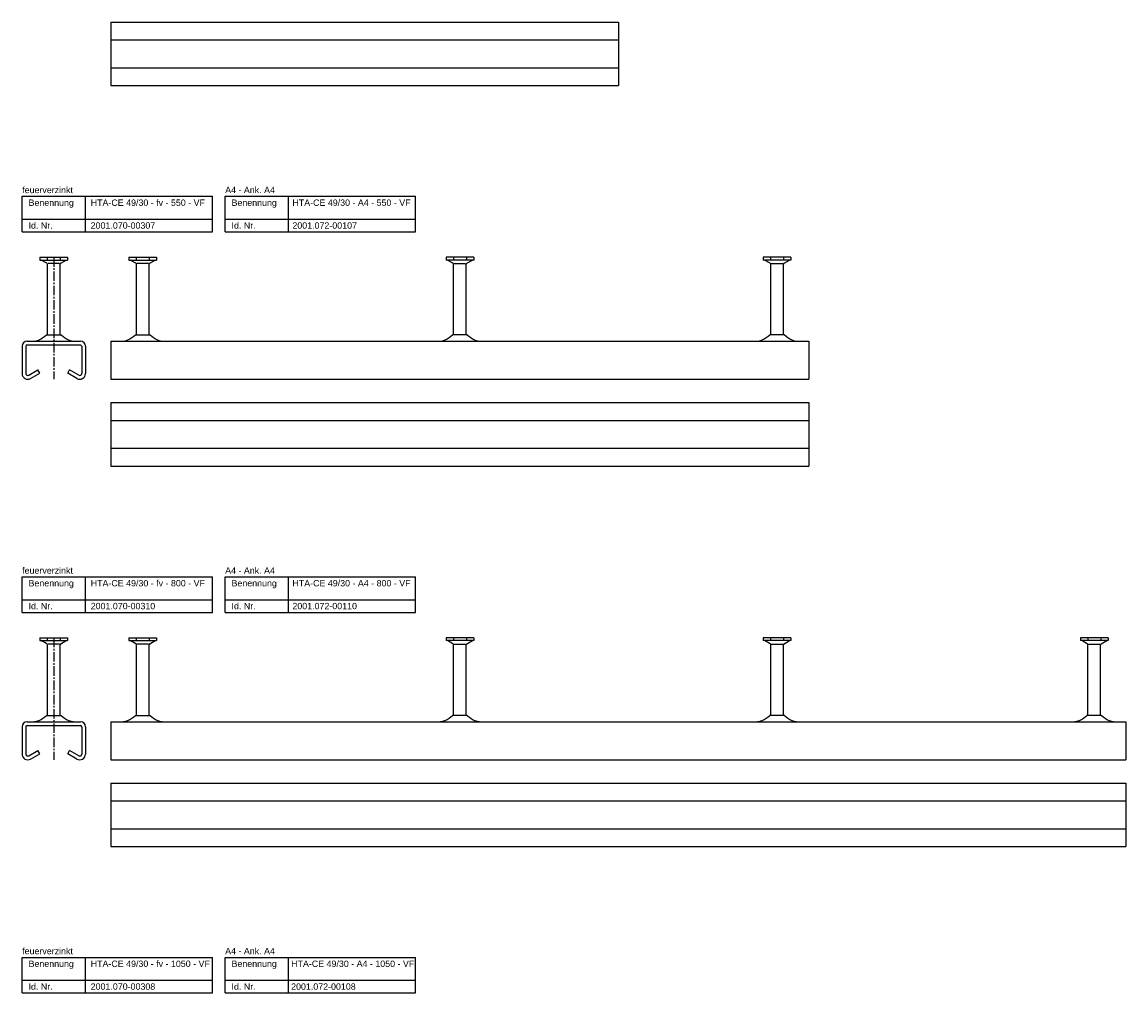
# Model space of a CAD drawing. Header units: millimetres. Extents: x 7963 to 14103, y -477 to 2743.
# Tile 3 of 7: x 7963 to 8833, y 307 to 1073. Entities that reach past the tile are written whole.
import ezdxf

# ---------------------------------------------------------------- set-up
doc = ezdxf.new("R2010")
doc.units = ezdxf.units.MM
doc.header["$LTSCALE"] = 10
doc.linetypes.add('MITTE2', pattern=[1.125, 0.75, -0.125, 0.125, -0.125])
doc.layers.add('HALFEN', color=2, linetype='CONTINUOUS')
doc.styles.add('ARIAL50', font='arial.ttf', dxfattribs={"height": 5})

msp = doc.modelspace()

# ---------------------------------------------------------------- linework, layer by layer
at = {"layer": 'HALFEN'}
for p, q in [((8033.16, 1072.62), (8433.16, 1072.62)), ((8033.16, 1072.62), (8033.16, 1022.62)), ((8433.16, 1072.62), (8433.16, 1022.62)), ((8033.16, 1058.62), (8433.16, 1058.62)), ((8033.16, 1036.62), (8433.16, 1036.62)), ((8033.16, 1022.62), (8433.16, 1022.62)), ((7963.16, 935.25), (8113.16, 935.25)), ((7963.16, 907.25), (7963.16, 935.25)), ((8013.16, 907.25), (8013.16, 935.25)), ((8113.16, 907.25), (8113.16, 935.25)), ((8123.16, 935.25), (8273.16, 935.25)), ((8123.16, 907.25), (8123.16, 935.25)), ((8173.16, 907.25), (8173.16, 935.25)), ((8273.16, 907.25), (8273.16, 935.25)), ((7963.16, 917.25), (8113.16, 917.25)), ((8123.16, 917.25), (8273.16, 917.25)), ((7963.16, 907.25), (8113.16, 907.25)), ((8123.16, 907.25), (8273.16, 907.25)), ((7977.17, 887.25), (7998.98, 887.25)), ((7977.17, 887.25), (7977.17, 885.05)), ((7977.17, 885.05), (7998.98, 885.05)), ((7982.57, 882.54), (7978.22, 885.05)), ((7982.98, 886.75), (7982.98, 885.55)), ((7983.07, 826.05), (7983.07, 881.67)), ((7992.58, 882.25), (7983.57, 882.25)), ((7993.07, 826.05), (7993.07, 881.67)), ((7993.17, 886.75), (7993.17, 885.55)), ((7993.57, 882.54), (7997.92, 885.05)), ((7998.98, 887.25), (7998.98, 885.05)), ((8047.25, 887.25), (8069.07, 887.25)), ((8047.25, 887.25), (8047.25, 885.05)), ((8047.25, 885.05), (8069.07, 885.05)), ((8052.66, 882.54), (8048.31, 885.05)), ((8053.07, 886.75), (8053.07, 885.55)), ((8053.16, 826.05), (8053.16, 881.67)), ((8062.67, 882.25), (8053.65, 882.25)), ((8063.16, 826.05), (8063.16, 881.67)), ((8063.26, 886.75), (8063.26, 885.55)), ((8063.66, 882.54), (8068.01, 885.05)), ((8069.07, 887.25), (8069.07, 885.05)), ((8319.07, 887.25), (8297.25, 887.25)), ((8297.25, 887.25), (8297.25, 885.05)), ((8319.07, 885.05), (8297.25, 885.05)), ((8302.66, 882.54), (8298.31, 885.05)), ((8303.07, 886.75), (8303.07, 885.55)), ((8303.16, 826.05), (8303.16, 881.67)), ((8303.65, 882.25), (8312.67, 882.25)), ((8313.16, 826.05), (8313.16, 881.67)), ((8313.26, 886.75), (8313.26, 885.55)), ((8313.66, 882.54), (8318.01, 885.05)), ((8319.07, 887.25), (8319.07, 885.05)), ((8569.07, 887.25), (8547.25, 887.25)), ((8547.25, 887.25), (8547.25, 885.05)), ((8569.07, 885.05), (8547.25, 885.05)), ((8552.66, 882.54), (8548.31, 885.05)), ((8553.07, 886.75), (8553.07, 885.55)), ((8553.16, 826.05), (8553.16, 881.67)), ((8553.65, 882.25), (8562.67, 882.25)), ((8563.16, 826.05), (8563.16, 881.67)), ((8563.26, 886.75), (8563.26, 885.55)), ((8563.66, 882.54), (8568.01, 885.05)), ((8569.07, 887.25), (8569.07, 885.05)), ((7967.07, 821.05), (8009.07, 821.05)), ((7967.07, 818.05), (8009.07, 818.05)), ((7982.3, 826.05), (7993.85, 826.05)), ((8033.16, 821.05), (8583.16, 821.05)), ((8033.16, 821.05), (8033.16, 791.05)), ((8052.39, 826.05), (8063.94, 826.05)), ((8313.94, 826.05), (8302.39, 826.05)), ((8563.94, 826.05), (8552.39, 826.05)), ((8583.16, 821.05), (8583.16, 795.8)), ((7963.07, 817.05), (7963.07, 795.55)), ((7966.07, 817.05), (7966.07, 795.55)), ((8010.07, 817.05), (8010.07, 795.55)), ((8013.07, 817.05), (8013.07, 795.55)), ((7968.32, 794.25), (7975.57, 798.43)), ((7969.82, 791.65), (7977.07, 795.84)), ((7977.07, 795.84), (7975.57, 798.43)), ((7999.07, 795.84), (8000.57, 798.43)), ((8006.32, 791.65), (7999.07, 795.84)), ((8007.82, 794.25), (8000.57, 798.43)), ((8583.16, 795.8), (8583.16, 791.05)), ((8033.16, 791.05), (8583.16, 791.05)), ((8033.16, 772.62), (8583.16, 772.62)), ((8033.16, 772.62), (8033.16, 722.62)), ((8583.16, 772.62), (8583.16, 722.62)), ((8033.16, 758.62), (8583.16, 758.62)), ((8033.16, 736.62), (8583.16, 736.62)), ((8033.16, 722.62), (8583.16, 722.62)), ((7963.16, 635.25), (8113.16, 635.25)), ((7963.16, 607.25), (7963.16, 635.25)), ((8013.16, 607.25), (8013.16, 635.25)), ((8113.16, 607.25), (8113.16, 635.25)), ((8123.16, 635.25), (8273.16, 635.25)), ((8123.16, 607.25), (8123.16, 635.25)), ((8173.16, 607.25), (8173.16, 635.25)), ((8273.16, 607.25), (8273.16, 635.25)), ((7963.16, 617.25), (8113.16, 617.25)), ((8123.16, 617.25), (8273.16, 617.25)), ((7963.16, 607.25), (8113.16, 607.25)), ((8123.16, 607.25), (8273.16, 607.25)), ((7977.17, 587.25), (7998.98, 587.25)), ((7977.17, 587.25), (7977.17, 585.05)), ((7977.17, 585.05), (7998.98, 585.05)), ((7982.57, 582.54), (7978.22, 585.05)), ((7982.98, 586.75), (7982.98, 585.55)), ((7993.17, 586.75), (7993.17, 585.55)), ((7993.57, 582.54), (7997.92, 585.05)), ((7998.98, 587.25), (7998.98, 585.05)), ((8047.25, 587.25), (8069.07, 587.25)), ((8047.25, 587.25), (8047.25, 585.05)), ((8047.25, 585.05), (8069.07, 585.05)), ((8052.66, 582.54), (8048.31, 585.05)), ((8053.07, 586.75), (8053.07, 585.55)), ((8063.26, 586.75), (8063.26, 585.55)), ((8063.66, 582.54), (8068.01, 585.05)), ((8069.07, 587.25), (8069.07, 585.05)), ((8319.07, 587.25), (8297.25, 587.25)), ((8297.25, 587.25), (8297.25, 585.05)), ((8319.07, 585.05), (8297.25, 585.05)), ((8302.66, 582.54), (8298.31, 585.05)), ((8303.07, 586.75), (8303.07, 585.55)), ((8313.26, 586.75), (8313.26, 585.55)), ((8313.66, 582.54), (8318.01, 585.05)), ((8319.07, 587.25), (8319.07, 585.05)), ((8569.07, 587.25), (8547.25, 587.25)), ((8547.25, 587.25), (8547.25, 585.05)), ((8569.07, 585.05), (8547.25, 585.05)), ((8552.66, 582.54), (8548.31, 585.05)), ((8553.07, 586.75), (8553.07, 585.55)), ((8563.26, 586.75), (8563.26, 585.55)), ((8563.66, 582.54), (8568.01, 585.05)), ((8569.07, 587.25), (8569.07, 585.05)), ((8819.07, 587.25), (8797.25, 587.25)), ((8797.25, 587.25), (8797.25, 585.05)), ((8819.07, 585.05), (8797.25, 585.05)), ((8802.66, 582.54), (8798.31, 585.05)), ((8803.07, 586.75), (8803.07, 585.55)), ((8813.26, 586.75), (8813.26, 585.55)), ((8813.66, 582.54), (8818.01, 585.05)), ((8819.07, 587.25), (8819.07, 585.05)), ((7983.07, 526.05), (7983.07, 581.67)), ((7992.58, 582.25), (7983.57, 582.25)), ((7993.07, 526.05), (7993.07, 581.67)), ((8053.16, 526.05), (8053.16, 581.67)), ((8062.67, 582.25), (8053.65, 582.25)), ((8063.16, 526.05), (8063.16, 581.67)), ((8303.16, 526.05), (8303.16, 581.67)), ((8303.65, 582.25), (8312.67, 582.25)), ((8313.16, 526.05), (8313.16, 581.67)), ((8553.16, 526.05), (8553.16, 581.67)), ((8553.65, 582.25), (8562.67, 582.25)), ((8563.16, 526.05), (8563.16, 581.67)), ((8803.16, 526.05), (8803.16, 581.67)), ((8803.65, 582.25), (8812.67, 582.25)), ((8813.16, 526.05), (8813.16, 581.67)), ((7982.3, 526.05), (7993.85, 526.05)), ((8052.39, 526.05), (8063.94, 526.05)), ((8313.94, 526.05), (8302.39, 526.05)), ((8563.94, 526.05), (8552.39, 526.05)), ((8813.94, 526.05), (8802.39, 526.05)), ((7963.07, 517.05), (7963.07, 495.55)), ((7966.07, 517.05), (7966.07, 495.55)), ((7967.07, 521.05), (8009.07, 521.05)), ((7967.07, 518.05), (8009.07, 518.05)), ((8010.07, 517.05), (8010.07, 495.55)), ((8013.07, 517.05), (8013.07, 495.55)), ((8033.16, 521.05), (8833.16, 521.05)), ((8033.16, 521.05), (8033.16, 491.05)), ((8833.16, 521.05), (8833.16, 495.8)), ((7968.32, 494.25), (7975.57, 498.43)), ((7977.07, 495.84), (7975.57, 498.43)), ((7999.07, 495.84), (8000.57, 498.43)), ((8007.82, 494.25), (8000.57, 498.43)), ((7969.82, 491.65), (7977.07, 495.84)), ((8006.32, 491.65), (7999.07, 495.84)), ((8033.16, 491.05), (8833.16, 491.05)), ((8833.16, 495.8), (8833.16, 491.05)), ((8033.16, 472.62), (8833.16, 472.62)), ((8033.16, 472.62), (8033.16, 422.62)), ((8833.16, 472.62), (8833.16, 422.62)), ((8033.16, 458.62), (8833.16, 458.62)), ((8033.16, 436.62), (8833.16, 436.62)), ((8033.16, 422.62), (8833.16, 422.62)), ((7963.16, 335.25), (8113.16, 335.25)), ((7963.16, 307.25), (7963.16, 335.25)), ((8013.16, 307.25), (8013.16, 335.25)), ((8113.16, 307.25), (8113.16, 335.25)), ((8123.16, 335.25), (8273.16, 335.25)), ((8123.16, 307.25), (8123.16, 335.25)), ((8173.16, 307.25), (8173.16, 335.25)), ((8273.16, 307.25), (8273.16, 335.25)), ((7963.16, 317.25), (8113.16, 317.25)), ((8123.16, 317.25), (8273.16, 317.25)), ((7963.16, 307.25), (8113.16, 307.25)), ((8123.16, 307.25), (8273.16, 307.25))]:
    msp.add_line(p, q, dxfattribs=at)
at = {"layer": 'HALFEN', "color": 1, "linetype": 'MITTE2'}
for p, q in [((7988.07, 887.25), (7988.07, 791.05)), ((7988.07, 587.25), (7988.07, 491.05))]:
    msp.add_line(p, q, dxfattribs=at)
at = {"layer": 'HALFEN'}
for centre, radius, start, end in [((7982.07, 881.67), 1, 0, 60), ((7994.07, 881.67), 1, 120, 180), ((8052.16, 881.67), 1, 0, 60), ((8064.16, 881.67), 1, 120, 180), ((8302.16, 881.67), 1, 0, 60), ((8314.16, 881.67), 1, 120, 180), ((8552.16, 881.67), 1, 0, 60), ((8564.16, 881.67), 1, 120, 180), ((7967.07, 817.05), 4, 90, 180), ((7967.07, 817.05), 1, 90, 180), ((7971.53, 832.8), 11.75, 270, 294.68357), ((7967.17, 842.29), 22.19, 294.68357, 312.97281), ((8008.97, 842.29), 22.19, 227.02719, 245.31643), ((8004.62, 832.8), 11.75, 245.31643, 270), ((8009.07, 817.05), 4, 0, 90), ((8009.07, 817.05), 1, 0, 90), ((8041.62, 832.8), 11.75, 270, 294.68357), ((8037.26, 842.29), 22.19, 294.68357, 312.97281), ((8079.06, 842.29), 22.19, 227.02719, 245.31643), ((8074.7, 832.8), 11.75, 245.31643, 270), ((8291.62, 832.8), 11.75, 270, 294.68357), ((8287.26, 842.29), 22.19, 294.68357, 312.97281), ((8329.06, 842.29), 22.19, 227.02719, 245.31643), ((8324.7, 832.8), 11.75, 245.31643, 270), ((8541.62, 832.8), 11.75, 270, 294.68357), ((8537.26, 842.29), 22.19, 294.68357, 312.97281), ((8579.06, 842.29), 22.19, 227.02719, 245.31643), ((8574.7, 832.8), 11.75, 245.31643, 270), ((7967.57, 795.55), 4.5, 180, 300), ((7967.57, 795.55), 1.5, 180, 300), ((8008.57, 795.55), 4.5, 240, 0), ((8008.57, 795.55), 1.5, 240, 0), ((7982.07, 581.67), 1, 0, 60), ((7994.07, 581.67), 1, 120, 180), ((8052.16, 581.67), 1, 0, 60), ((8064.16, 581.67), 1, 120, 180), ((8302.16, 581.67), 1, 0, 60), ((8314.16, 581.67), 1, 120, 180), ((8552.16, 581.67), 1, 0, 60), ((8564.16, 581.67), 1, 120, 180), ((8802.16, 581.67), 1, 0, 60), ((8814.16, 581.67), 1, 120, 180), ((7971.53, 532.8), 11.75, 270, 294.68357), ((7971.53, 532.8), 11.75, 270, 294.68357), ((7967.17, 542.29), 22.19, 294.68357, 312.97281), ((8008.97, 542.29), 22.19, 227.02719, 245.31643), ((8004.62, 532.8), 11.75, 245.31643, 270), ((8004.62, 532.8), 11.75, 245.31643, 270), ((8041.62, 532.8), 11.75, 270, 294.68357), ((8037.26, 542.29), 22.19, 294.68357, 312.97281), ((8079.06, 542.29), 22.19, 227.02719, 245.31643), ((8074.7, 532.8), 11.75, 245.31643, 270), ((8291.62, 532.8), 11.75, 270, 294.68357), ((8287.26, 542.29), 22.19, 294.68357, 312.97281), ((8329.06, 542.29), 22.19, 227.02719, 245.31643), ((8324.7, 532.8), 11.75, 245.31643, 270), ((8541.62, 532.8), 11.75, 270, 294.68357), ((8537.26, 542.29), 22.19, 294.68357, 312.97281), ((8579.06, 542.29), 22.19, 227.02719, 245.31643), ((8574.7, 532.8), 11.75, 245.31643, 270), ((8791.62, 532.8), 11.75, 270, 294.68357), ((8787.26, 542.29), 22.19, 294.68357, 312.97281), ((8829.06, 542.29), 22.19, 227.02719, 245.31643), ((8824.7, 532.8), 11.75, 245.31643, 270), ((7967.07, 517.05), 4, 90, 180), ((7967.07, 517.05), 1, 90, 180), ((8009.07, 517.05), 4, 0, 90), ((8009.07, 517.05), 1, 0, 90), ((7967.57, 495.55), 4.5, 180, 300), ((7967.57, 495.55), 1.5, 180, 300), ((8008.57, 495.55), 4.5, 240, 0), ((8008.57, 495.55), 1.5, 240, 0)]:
    msp.add_arc(centre, radius, start, end, dxfattribs=at)

# ---------------------------------------------------------------- texts
at = {"layer": 'HALFEN', "style": 'ARIAL50'}
for s, p in [('feuerverzinkt', (7963.16, 937.75)), ('A4 - Ank. A4', (8123.16, 937.75)), ('Benennung', (7968.16, 927.75)), ('HTA-CE 49/30 - fv - 550 - VF', (8017.16, 927.75)), ('Benennung', (8128.16, 927.75)), ('HTA-CE 49/30 - A4 - 550 - VF', (8176.16, 927.75)), ('Id. Nr.', (7968.16, 909.75)), ('2001.070-00307', (8017.16, 909.75)), ('Id. Nr.', (8128.16, 909.75)), ('2001.072-00107', (8176.16, 909.75)), ('feuerverzinkt', (7963.16, 637.75)), ('A4 - Ank. A4', (8123.16, 637.75)), ('Benennung', (7968.16, 627.75)), ('HTA-CE 49/30 - fv - 800 - VF', (8017.16, 627.75)), ('Benennung', (8128.16, 627.75)), ('HTA-CE 49/30 - A4 - 800 - VF', (8176.16, 627.75)), ('Id. Nr.', (7968.16, 609.75)), ('2001.070-00310', (8017.16, 609.75)), ('Id. Nr.', (8128.16, 609.75)), ('2001.072-00110', (8176.16, 609.75)), ('feuerverzinkt', (7963.16, 337.75)), ('A4 - Ank. A4', (8123.16, 337.75)), ('Benennung', (7968.16, 327.75)), ('HTA-CE 49/30 - fv - 1050 - VF', (8017.16, 327.75)), ('Benennung', (8128.16, 327.75)), ('HTA-CE 49/30 - A4 - 1050 - VF', (8175.16, 327.75)), ('Id. Nr.', (7968.16, 309.75)), ('2001.070-00308', (8017.16, 309.75)), ('Id. Nr.', (8128.16, 309.75)), ('2001.072-00108', (8175.16, 309.75))]:
    msp.add_text(s, height=5, dxfattribs=at).set_placement(p)

doc.saveas('drawing.dxf')
